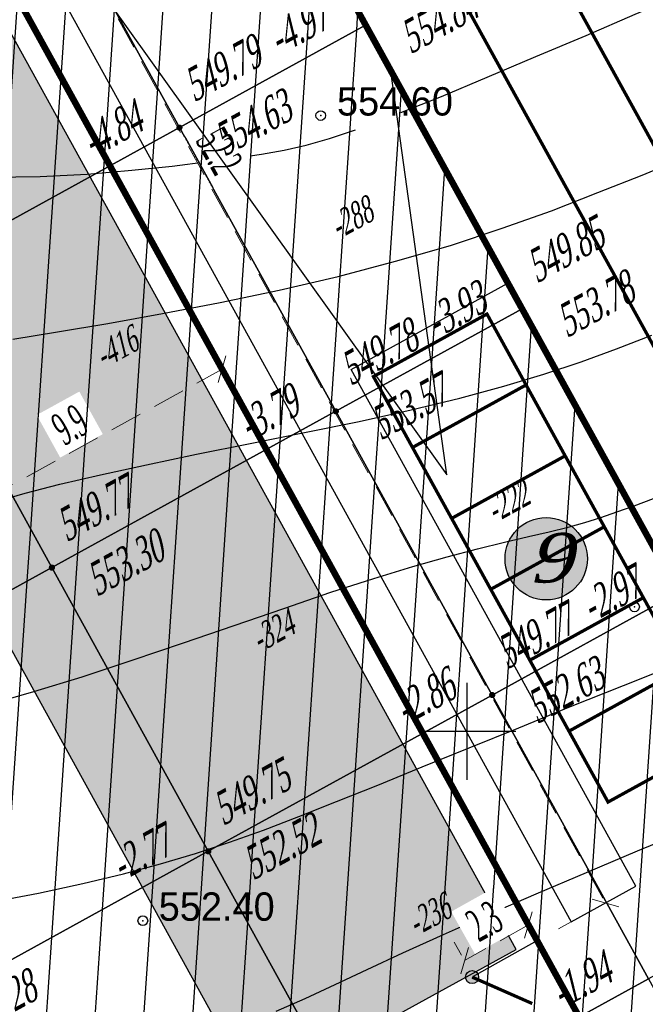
# Model space of a CAD drawing. Extents: x 883 to 364438, y -13 to 4201180.
# Tile 87 of 256: x 363727 to 363746, y 4200931 to 4200961. Entities that reach past the tile are written whole.
import ezdxf
from ezdxf.enums import TextEntityAlignment as Align

# ---------------------------------------------------------------- set-up
doc = ezdxf.new("R2010")
doc.units = 0
doc.header["$LTSCALE"] = 0.5
doc.header["$MEASUREMENT"] = 0
doc.header["$PDMODE"] = 32
doc.header["$PDSIZE"] = 0.3
for name, pattern in [('CONTI', [0]), ('G_BUILDING_LINE', [3, 2, -1]), ('STRIH_1', [3, 2, -1])]:
    doc.linetypes.add(name, pattern=pattern)
for name, color, linetype in [('(004) Точки рельефа', 7, 'Continuous'), ('00', 7, 'Continuous'), ('GORIZDEFAULT', 32, 'CONTI'), ('K_GRID', 7, 'Continuous'), ('K_HATCH', 7, 'Continuous'), ('K_POINTS_GRADE', 7, 'Continuous'), ('K_POINTS_GRID', 7, 'Continuous'), ('K_VOLUME', 7, 'Continuous'), ('PI_TTDEFAULT', 5, 'CONTI'), ('SETKR', 2, 'CONTI'), ('V_лойихавий_RED-CNT-MIN', 7, 'Continuous')]:
    doc.layers.add(name, color=color, linetype=linetype)
doc.layers.add('(032) Горизонтали утолщенные', color=32, linetype='Continuous', lineweight=30)
doc.layers.add('.', color=7, linetype='Continuous', lineweight=15)
doc.styles.add('D-431', font='d431.ttf')
doc.styles.add('ESKD1', font='times.ttf', dxfattribs={"width": 0.6, "oblique": 15})
doc.styles.add('TIMES', font='times.ttf')
doc.styles.add('TimesNewRomanCyr', font='times.ttf', dxfattribs={"width": 0.5, "height": 1})
doc.linetypes.add('ограждение2', pattern='A,0.25,-0.1,[132,ltypeshp.shx,S=0.1,R=0,X=-0.1,Y=0],-0.1,1', length=1.45)
doc.dimstyles.new('GENPLAN1', dxfattribs={"dimscale": 0.5, "dimtxt": 1, "dimasz": 1.2, "dimexe": 1.3, "dimexo": 1.5, "dimgap": 0.5, "dimtad": 1, "dimdec": 1, "dimzin": 0, "dimdsep": 46, "dimtxsty": 'TimesNewRomanCyr', "dimblk1": 'OBLIQUE', "dimblk2": 'OBLIQUE', "dimsah": 1, "dimcen": 1, "dimadec": 0, "dimazin": 0, "dimtfac": 0.75, "dimtdec": 1, "dimtix": 1, "dimtmove": 0, "dimatfit": 3, "dimfxl": 1, "dimtvp": 1.2, "dimtfill": 1, "dimlwd": 0, "dimlwe": 0, "dimarcsym": 0})
pattern_1 = [(86.1445, (363693.4507, 4200932.7371), (-1.496605, 0.10086), [])]

# ---------------------------------------------------------------- blocks, each defined once
blk = doc.blocks.new('BL_333')
at = {"color": 0}
for p, q in [((0, -1.5), (0, 1.5)), ((-1.5, 0), (1.5, 0))]:
    blk.add_line(p, q, dxfattribs=at)
blk = doc.blocks.new('gergrgrre')
at = {"layer": '(032) Горизонтали утолщенные', "color": 32}
for points in [[(360535.98, 4200862.11, 554), (360537.36, 4200862.33, 554), (360538.91, 4200862.59, 554), (360540.6, 4200862.9, 554), (360542.38, 4200863.24, 554), (360544.2, 4200863.62, 554), (360546.02, 4200864.04, 554), (360547.79, 4200864.51, 554), (360549.48, 4200865, 554), (360551.08, 4200865.53, 554), (360552.6, 4200866.07, 554), (360554.03, 4200866.63, 554), (360555.4, 4200867.17, 554), (360556.7, 4200867.71, 554)], [(360544.1, 4200841.36, 552), (360545, 4200841.75, 552), (360545.92, 4200842.18, 552), (360546.91, 4200842.64, 552), (360548.01, 4200843.16, 552), (360549.27, 4200843.73, 552), (360550.65, 4200844.34, 552), (360552.13, 4200844.98, 552), (360553.68, 4200845.64, 552), (360555.25, 4200846.31, 552), (360556.81, 4200846.95, 552)]]:
    blk.add_polyline3d(points, dxfattribs=at)
at = {"layer": 'GORIZDEFAULT', "color": 32}
for points in [[(360535.31, 4200867.11, 554.5), (360536.82, 4200867.13, 554.5), (360538.27, 4200867.2, 554.5), (360539.65, 4200867.32, 554.5), (360540.9, 4200867.45, 554.5), (360542, 4200867.59, 554.5), (360542.88, 4200867.7, 554.5), (360543.65, 4200867.82, 554.5), (360544.35, 4200867.94, 554.5), (360545.03, 4200868.1, 554.5), (360545.75, 4200868.3, 554.5), (360546.55, 4200868.57, 554.5)], [(360547.95, 4200869.1, 554.5), (360549.2, 4200869.6, 554.5), (360550.61, 4200870.19, 554.5), (360552.12, 4200870.83, 554.5), (360553.67, 4200871.48, 554.5), (360555.18, 4200872.14, 554.5), (360556.62, 4200872.75, 554.5)], [(360535.43, 4200857.08, 553.5), (360536.36, 4200857.35, 553.5), (360537.43, 4200857.63, 553.5), (360538.68, 4200857.92, 553.5), (360540.1, 4200858.23, 553.5), (360541.65, 4200858.55, 553.5), (360543.3, 4200858.88, 553.5), (360544.98, 4200859.22, 553.5), (360546.66, 4200859.56, 553.5), (360548.27, 4200859.92, 553.5), (360549.77, 4200860.28, 553.5), (360551.13, 4200860.65, 553.5), (360552.36, 4200861.02, 553.5), (360553.51, 4200861.41, 553.5), (360554.6, 4200861.81, 553.5), (360555.69, 4200862.23, 553.5)], [(360535.29, 4200844.72, 552.5), (360536.77, 4200845, 552.5), (360538.14, 4200845.3, 552.5), (360539.39, 4200845.6, 552.5), (360540.53, 4200845.91, 552.5), (360541.61, 4200846.23, 552.5), (360542.66, 4200846.58, 552.5), (360543.71, 4200846.95, 552.5), (360544.8, 4200847.37, 552.5), (360545.97, 4200847.83, 552.5), (360547.24, 4200848.34, 552.5), (360548.61, 4200848.9, 552.5), (360550.06, 4200849.49, 552.5), (360551.59, 4200850.11, 552.5), (360553.18, 4200850.76, 552.5), (360554.82, 4200851.41, 552.5), (360556.5, 4200852.08, 552.5)], [(360535.23, 4200850.83, 553), (360536.63, 4200851.23, 553), (360538.12, 4200851.68, 553), (360539.66, 4200852.19, 553), (360541.24, 4200852.73, 553), (360542.81, 4200853.27, 553), (360544.34, 4200853.79, 553), (360545.79, 4200854.29, 553), (360547.12, 4200854.72, 553), (360548.32, 4200855.09, 553), (360549.38, 4200855.39, 553), (360550.32, 4200855.63, 553), (360551.15, 4200855.84, 553), (360551.89, 4200856.01, 553), (360552.53, 4200856.16, 553), (360553.11, 4200856.3, 553), (360553.63, 4200856.45, 553), (360554.12, 4200856.6, 553), (360554.61, 4200856.77, 553), (360555.15, 4200856.96, 553), (360555.75, 4200857.19, 553)]]:
    blk.add_polyline3d(points, dxfattribs=at)
at = {"layer": 'PI_TTDEFAULT', "color": 5}
for p in [(360545.48, 4200869.01, 554.6), (360555.16, 4200853.84, 552.7), (360539.99, 4200844.15, 552.4)]:
    blk.add_point(p, dxfattribs=at)
at = {"layer": 'SETKR', "color": 92}
blk.add_blockref('BL_333', (360550, 4200850), dxfattribs=at)
at = {"layer": '(004) Точки рельефа', "style": 'D-431'}
for s, p in [('554.60', (360545.98, 4200869.01)), ('552.40', (360540.48, 4200844.15))]:
    blk.add_text(s, height=0.875, dxfattribs=at).set_placement(p)
blk = doc.blocks.new('_Oblique')
at = {"color": 0, "linetype": 'ByBlock', "lineweight": -2}
blk.add_line((-0.5, -0.5), (0.5, 0.5), dxfattribs=at)
blk = doc.blocks.new('*D590')
at = {"color": 0, "linetype": 'G_BUILDING_LINE', "lineweight": 0, "transparency": 16777216}
for p, q in [((363718.49, 4200978.731), (363720.509, 4200979.844)), ((363719.94, 4200979.53), (363745.113, 4200933.84)), ((363743.663, 4200933.041), (363745.683, 4200934.153))]:
    blk.add_line(p, q, dxfattribs=at)
at = {"layer": 'Defpoints', "color": 0, "linetype": 'Continuous', "lineweight": 30, "transparency": 16777216}
for p in [(363717.833, 4200978.369), (363745.113, 4200933.84), (363743.007, 4200932.679)]:
    blk.add_point(p, dxfattribs=at)
at = {"color": 0, "linetype": 'Continuous', "lineweight": 0, "transparency": 16777216, "xscale": 0.6, "yscale": 0.6, "zscale": 0.6}
for p, rotation in [((363719.94, 4200979.53), 118.8525340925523), ((363745.113, 4200933.84), 298.8525340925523)]:
    blk.add_blockref('_Oblique', p, dxfattribs=dict(at, rotation=rotation))
at = {"color": 0, "linetype": 'Continuous', "lineweight": 30, "transparency": 16777216, "insert": (363733.193, 4200957.052), "char_height": 1, "attachment_point": 5, "rotation": 298.8525, "style": 'TimesNewRomanCyr', "bg_fill": 3, "box_fill_scale": 1.25, "bg_fill_color": 256, "bg_fill_true_color": 13158600, "bg_fill_transparency": 0}
blk.add_mtext('52.2', dxfattribs=at)
blk = doc.blocks.new('*D591')
at = {"color": 0, "linetype": 'G_BUILDING_LINE', "lineweight": 0, "transparency": 16777216}
for p, q in [((363742.64, 4200933.333), (363742.418, 4200933.731)), ((363742.735, 4200933.164), (363740.767, 4200932.062)), ((363740.672, 4200932.232), (363740.449, 4200932.63))]:
    blk.add_line(p, q, dxfattribs=at)
at = {"layer": 'Defpoints', "color": 0, "linetype": 'Continuous', "lineweight": 30, "transparency": 16777216}
for p in [(363743.007, 4200932.679), (363740.767, 4200932.062), (363741.038, 4200931.577)]:
    blk.add_point(p, dxfattribs=at)
at = {"color": 0, "linetype": 'Continuous', "lineweight": 0, "transparency": 16777216, "xscale": 0.6, "yscale": 0.6, "zscale": 0.6}
for p, rotation in [((363742.735, 4200933.164), 29.23101139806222), ((363740.767, 4200932.062), 209.2310113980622)]:
    blk.add_blockref('_Oblique', p, dxfattribs=dict(at, rotation=rotation))
at = {"color": 0, "linetype": 'Continuous', "lineweight": 30, "transparency": 16777216, "insert": (363741.38, 4200933.276), "char_height": 1, "attachment_point": 5, "rotation": 29.231, "style": 'TimesNewRomanCyr', "bg_fill": 3, "box_fill_scale": 1.25, "bg_fill_color": 256, "bg_fill_true_color": 13158600, "bg_fill_transparency": 0}
blk.add_mtext('2.3', dxfattribs=at)
blk = doc.blocks.new('*D603')
at = {"color": 0, "linetype": 'G_BUILDING_LINE', "lineweight": 0, "transparency": 16777216}
for p, q in [((363734.665, 4200947.818), (363732.971, 4200950.892)), ((363724.628, 4200945.551), (363733.285, 4200950.322)), ((363726.37, 4200942.39), (363724.314, 4200946.12))]:
    blk.add_line(p, q, dxfattribs=at)
at = {"layer": 'Defpoints', "color": 0, "linetype": 'Continuous', "lineweight": 30, "transparency": 16777216}
for p in [(363733.285, 4200950.322), (363735.027, 4200947.161), (363726.733, 4200941.733)]:
    blk.add_point(p, dxfattribs=at)
at = {"color": 0, "linetype": 'Continuous', "lineweight": 0, "transparency": 16777216, "xscale": 0.6, "yscale": 0.6, "zscale": 0.6}
for p, rotation in [((363733.285, 4200950.322), 28.86185419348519), ((363724.628, 4200945.551), 208.8618541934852)]:
    blk.add_blockref('_Oblique', p, dxfattribs=dict(at, rotation=rotation))
at = {"color": 0, "linetype": 'Continuous', "lineweight": 30, "transparency": 16777216, "insert": (363728.59, 4200948.602), "char_height": 1, "attachment_point": 5, "rotation": 28.8619, "style": 'TimesNewRomanCyr', "bg_fill": 3, "box_fill_scale": 1.25, "bg_fill_color": 256, "bg_fill_true_color": 13158600, "bg_fill_transparency": 0}
blk.add_mtext('9.9', dxfattribs=at)
blk = doc.blocks.new('VOLUME')
at = {"color": 0, "linetype": 'Continuous', "lineweight": 30, "style": 'ESKD1', "oblique": 15}
blk.add_attdef('VOLUME', text='', height=3, dxfattribs=at).set_placement((0, 0), align=Align.MIDDLE_CENTER)
at = {"color": 7, "linetype": 'Continuous', "lineweight": 30, "style": 'ESKD1', "oblique": 15, "flags": 1}
blk.add_attdef('AREA', text='', height=2, dxfattribs=at).set_placement((0, -5.7), align=Align.CENTER)

msp = doc.modelspace()

# ---------------------------------------------------------------- hatches: boundary and pattern name
at = {"layer": '.', "ltscale": 0.149071}
h = msp.add_hatch(color=256, dxfattribs=at)
h.dxf.hatch_style = 1
h.set_gradient(color1=(51, 204, 0), color2=(51, 204, 0), tint=1)
edge = h.paths.add_edge_path(flags=17)
edge.add_line((363676.584, 4200942.218), (363703.202, 4200893.922))
edge.add_arc((363705.829, 4200895.37), 3, 208.8619, 298.0817)
edge.add_line((363707.242, 4200892.723), (363708.272, 4200893.273))
edge.add_line((363708.272, 4200893.273), (363736.081, 4200908.096))
edge.add_arc((363734.67, 4200910.743), 3, 298.0581, 388.8487)
edge.add_line((363737.298, 4200912.191), (363727.402, 4200930.155))
edge.add_line((363727.402, 4200930.155), (363720.678, 4200926.438))
edge.add_line((363720.678, 4200926.438), (363726.955, 4200915.05))
edge.add_line((363726.955, 4200915.05), (363707.358, 4200904.275))
edge.add_line((363707.358, 4200904.275), (363689.594, 4200936.503))
edge.add_line((363689.594, 4200936.503), (363709.08, 4200947.216))
edge.add_line((363709.08, 4200947.216), (363715.354, 4200935.834))
edge.add_line((363715.354, 4200935.834), (363722.191, 4200939.614))
edge.add_line((363722.191, 4200939.614), (363710.467, 4200960.893))
edge.add_arc((363707.84, 4200959.445), 3, 28.854, 118.8619)
edge.add_line((363706.392, 4200962.072), (363677.763, 4200946.293))
edge.add_arc((363679.211, 4200943.666), 3, 118.8619, 208.8619)
h.paths.add_polyline_path([(363719.065, 4200974.672), (363711.026, 4200970.243), (363718.22, 4200957.236), (363721.182, 4200958.923), (363720.265, 4200960.587), (363723.272, 4200962.188), (363726.551, 4200956.231), (363723.546, 4200954.631), (363722.63, 4200956.295), (363719.655, 4200954.581), (363734.311, 4200927.975), (363742.361, 4200932.406)], flags=17)
h.paths.add_polyline_path([(363748.754, 4200920.676), (363743.734, 4200917.982), (363741.713, 4200921.654), (363738.706, 4200919.998), (363746.087, 4200906.599), (363702.233, 4200883.25), (363666.985, 4200947.203), (363710.503, 4200971.189), (363710.542, 4200971.118), (363713.945, 4200972.993), (363712.964, 4200974.772), (363664.292, 4200947.946), (363701.434, 4200880.557), (363755.143, 4200909.071)])
at = {"layer": '.', "linetype": 'Continuous', "lineweight": 30, "ltscale": 3}
h = msp.add_hatch(color=256, dxfattribs=at)
h.dxf.hatch_style = 1
edge = h.paths.add_edge_path()
edge.add_arc((363740.999, 4200931.553), 0.2, 0, 360)

# ---------------------------------------------------------------- linework, layer by layer
at = {"color": 5, "linetype": 'Continuous', "lineweight": 30}
for points in [[(363683.682, 4201081.782), (363766.462, 4201127.4), (363763.567, 4201132.654), (363489.319, 4200981.525), (363492.215, 4200976.27), (363574.204, 4201021.452, -0.414214), (363580.997, 4201019.486), (363729.287, 4200750.39, -0.414214), (363727.321, 4200743.598), (363645.331, 4200698.416), (363648.227, 4200693.161), (363825.681, 4200790.951, -0.414214), (363832.473, 4200788.985), (363870.566, 4200719.859), (363875.821, 4200722.755), (363837.728, 4200791.881, -0.414214), (363839.694, 4200798.673), (363922.475, 4200844.291), (363919.579, 4200849.545), (363836.798, 4200803.928, -0.414214), (363830.006, 4200805.894), (363681.716, 4201074.99, -0.414214)], [(363915.235, 4200857.428), (363919.579, 4200849.545), (363836.798, 4200803.928, -0.414214), (363830.006, 4200805.894), (363681.716, 4201074.99, -0.414214), (363683.682, 4201081.782), (363766.462, 4201127.4), (363770.806, 4201119.517), (363691.529, 4201075.83), (363835.958, 4200813.741)]]:
    msp.add_lwpolyline(points, format="xyb", close=True, dxfattribs=at)
at = {"color": 7, "linetype": 'STRIH_1', "ltscale": 2, "true_color": 0xffffff, "const_width": 0.1}
msp.add_lwpolyline([(363678.595, 4201074.436), (363827.184, 4200804.799)], dxfattribs=at)
at = {"ltscale": 0.149071, "const_width": 0.1}
msp.add_lwpolyline([(363919.579, 4200849.545), (363836.798, 4200803.928, -0.414214), (363830.006, 4200805.894), (363683.646, 4201071.486)], format="xyb", dxfattribs=at)
at = {"color": 5, "linetype": 'Continuous', "lineweight": 30}
msp.add_lwpolyline([(363682.699, 4200866.011), (363701.467, 4200876.353), (363661.575, 4200948.732), (363717.254, 4200979.42), (363718.305, 4200980), (363744.058, 4200933.258), (363746.054, 4200934.357), (363737.263, 4200950.309), (363742.103, 4200952.976), (363704.55, 4201021.121, 0.395683), (363692.731, 4201023.624), (363689.661, 4201021.932), (363691.471, 4201018.648), (363682.363, 4201013.628), (363691.34, 4200997.338), (363650.001, 4200974.558), (363641.024, 4200990.848), (363631.915, 4200985.828), (363630.106, 4200989.113), (363618.538, 4200982.738, 0.395683), (363614.341, 4200971.41), (363734.542, 4200753.286, 0.414214)], format="xyb", dxfattribs=at)
at = {"color": 18, "linetype": 'Continuous', "lineweight": 30, "true_color": 0x000000}
msp.add_lwpolyline([(363719.065, 4200974.672), (363711.026, 4200970.243), (363718.22, 4200957.236), (363721.182, 4200958.923), (363720.265, 4200960.587), (363723.272, 4200962.188), (363726.551, 4200956.231), (363723.546, 4200954.631), (363722.63, 4200956.295), (363719.655, 4200954.581), (363734.311, 4200927.975), (363742.361, 4200932.406)], close=True, dxfattribs=at)
at = {"linetype": 'Continuous', "lineweight": 30, "ltscale": 3, "const_width": 0.1}
msp.add_lwpolyline([(363740.999, 4200931.553), (363742.854, 4200930.736)], dxfattribs=at)
at = {"linetype": 'Continuous', "lineweight": 30, "ltscale": 3}
msp.add_circle((363740.999, 4200931.553), 0.2, dxfattribs=at)
at = {"layer": '00', "linetype": 'ограждение2', "lineweight": 30, "ltscale": 10}
msp.add_lwpolyline([(363741.038, 4200931.577), (363743.007, 4200932.679), (363717.833, 4200978.369), (363663.205, 4200948.26), (363701.114, 4200879.48), (363756.169, 4200908.781), (363748.224, 4200923.203), (363746.252, 4200922.117)], dxfattribs=at)

# ---------------------------------------------------------------- block references
at = {"linetype": 'Continuous'}
msp.add_blockref('gergrgrre', (3190.849, 89.143), dxfattribs=at)

# ---------------------------------------------------------------- texts
at = {"layer": 'K_POINTS_GRID', "color": 5, "linetype": 'Continuous', "lineweight": 30, "style": 'TIMES', "oblique": 15, "width": 0.6}
msp.add_text('-1.94', height=1, rotation=28.8487, dxfattribs=at).set_placement((363743.75, 4200930.546, -1.944))
at = {"layer": 'K_POINTS_GRID', "color": 7, "linetype": 'Continuous', "lineweight": 30, "style": 'TIMES', "oblique": 15, "width": 0.6}
msp.add_text('552.28', height=1, rotation=28.8487, dxfattribs=at).set_placement((363725.479, 4200929.703, -2.51))

# ---------------------------------------------------------------- next in the draw order: dimensions: what is measured, and where the dimension line sits
at = {"color": 5, "linetype": 'Continuous', "lineweight": 30}
dim = msp.add_aligned_dim(p1=(363717.833, 4200978.369), p2=(363743.007, 4200932.679), distance=2.405, dimstyle='GENPLAN1', dxfattribs=at)
dim.commit()
dim.dimension.update_dxf_attribs({"geometry": '*D590', "text_midpoint": (363733.193, 4200957.052)})

# ---------------------------------------------------------------- next in the draw order: hatches: boundary and pattern name
at = {"layer": '.', "linetype": 'Continuous', "lineweight": 50, "true_color": 0xffffff}
h = msp.add_hatch(color=7, dxfattribs=at)
h.dxf.hatch_style = 1
edge = h.paths.add_edge_path()
edge.add_arc((363743.284, 4200944.469), 1.271, 0, 360)
at = {"layer": 'K_HATCH', "linetype": 'Continuous', "lineweight": 30}
h = msp.add_hatch(dxfattribs=at)
h.set_pattern_fill('_U', color=160, scale=1.5, angle=57.2958, style=0, pattern_type=0)
h.set_pattern_definition(pattern_1)
h.paths.add_polyline_path([(363732.888, 4200969.703), (363737.714, 4200960.945), (363731.968, 4200957.78), (363727.143, 4200966.539)], flags=0)
h.paths.add_polyline_path([(363731.976, 4200962.788), (363733.66, 4200963.716), (363733.072, 4200964.783), (363731.388, 4200963.855)], flags=8)
h = msp.add_hatch(dxfattribs=at)
h.set_pattern_fill('_U', color=160, scale=1.5, angle=57.2958, style=0, pattern_type=0)
h.set_pattern_definition(pattern_1)
h.paths.add_polyline_path([(363718.384, 4200961.714), (363727.143, 4200966.539), (363731.968, 4200957.78), (363723.209, 4200952.955)], flags=0)
h.paths.add_polyline_path([(363724.724, 4200958.793), (363726.408, 4200959.721), (363725.82, 4200960.788), (363724.136, 4200959.86)], flags=8)
h = msp.add_hatch(dxfattribs=at)
h.set_pattern_fill('_U', color=160, scale=1.5, angle=57.2958, style=0, pattern_type=0)
h.set_pattern_definition(pattern_1)
h.paths.add_polyline_path([(363742.539, 4200952.186), (363747.364, 4200943.427), (363741.618, 4200940.262), (363736.793, 4200949.021)], flags=0)
h.paths.add_polyline_path([(363741.624, 4200945.289), (363743.299, 4200946.211), (363742.721, 4200947.26), (363741.046, 4200946.338)], flags=8)
h = msp.add_hatch(dxfattribs=at)
h.set_pattern_fill('_U', color=160, scale=1.5, angle=57.2958, style=0, pattern_type=0)
h.set_pattern_definition(pattern_1)
h.paths.add_polyline_path([(363724.1, 4200930.612), (363732.859, 4200935.437), (363737.684, 4200926.678), (363728.925, 4200921.853)], flags=0)
h.paths.add_polyline_path([(363730.44, 4200927.691), (363732.124, 4200928.619), (363731.536, 4200929.686), (363729.852, 4200928.758)], flags=8)

# ---------------------------------------------------------------- next in the draw order: linework, layer by layer
at = {"color": 7, "linetype": 'Continuous', "lineweight": 30, "true_color": 0xffffff, "const_width": 0.1}
for points in [[(363739.159, 4200947.905), (363742.663, 4200949.835), (363741.456, 4200952.025), (363737.953, 4200950.094)], [(363740.366, 4200945.715), (363743.869, 4200947.646), (363742.663, 4200949.835), (363739.159, 4200947.905)], [(363741.573, 4200943.526), (363745.076, 4200945.456), (363743.869, 4200947.646), (363740.366, 4200945.715)], [(363742.779, 4200941.336), (363746.282, 4200943.267), (363745.076, 4200945.456), (363741.573, 4200943.526)], [(363743.986, 4200939.146), (363747.489, 4200941.077), (363746.282, 4200943.267), (363742.779, 4200941.336)], [(363745.192, 4200936.957), (363748.696, 4200938.887), (363747.489, 4200941.077), (363743.986, 4200939.146)]]:
    msp.add_lwpolyline(points, close=True, dxfattribs=at)
at = {"color": 0, "lineweight": 30}
msp.add_circle((363743.284, 4200944.469), 1.271, dxfattribs=at)
at = {"layer": 'K_GRID', "color": 5, "linetype": 'Continuous', "lineweight": 30}
for points in [[(363737.714, 4200960.945, -4.98), (363731.968, 4200957.78, -4.84), (363727.143, 4200966.539, -5.79), (363732.888, 4200969.703, -5.92)], [(363732.889, 4200969.704, -5.92), (363737.714, 4200960.945, -4.97), (363737.714, 4200960.945, -4.98), (363732.888, 4200969.703, -5.92)], [(363718.384, 4200961.714, -5.05), (363727.143, 4200966.539, -5.79), (363731.968, 4200957.78, -4.84), (363723.209, 4200952.955, -4.46)], [(363737.714, 4200960.945, -4.97), (363742.539, 4200952.186, -3.93), (363742.539, 4200952.186, -3.93), (363737.714, 4200960.945, -4.98)], [(363747.364, 4200943.427, -2.97), (363741.618, 4200940.262, -2.86), (363736.793, 4200949.021, -3.79), (363742.539, 4200952.186, -3.93)], [(363742.539, 4200952.186, -3.93), (363747.364, 4200943.427, -2.97), (363747.364, 4200943.427, -2.97), (363742.539, 4200952.186, -3.93)], [(363724.1, 4200930.612, -2.51), (363732.859, 4200935.437, -2.77), (363737.684, 4200926.678, -1.89), (363728.925, 4200921.853, -1.62)]]:
    msp.add_polyline3d(points, close=True, dxfattribs=at)
at = {"layer": 'K_POINTS_GRADE', "linetype": 'Continuous', "lineweight": 30, "const_width": 0.0962}
for points, elevation in [([(363737.672, 4200960.922, 1), (363737.756, 4200960.968, 1)], -4.971), ([(363742.497, 4200952.163, 1), (363742.581, 4200952.209, 1)], -3.928), ([(363742.497, 4200952.163, 1), (363742.581, 4200952.209, 1)], -3.928)]:
    msp.add_lwpolyline(points, format="xyb", close=True, dxfattribs=dict(at, elevation=elevation))
at = {"layer": 'K_POINTS_GRID', "linetype": 'Continuous', "lineweight": 30, "const_width": 0.0962}
for points, elevation in [([(363731.926, 4200957.756, 1), (363732.01, 4200957.803, 1)], -4.832), ([(363736.751, 4200948.997, 1), (363736.835, 4200949.044, 1)], -3.788), ([(363741.576, 4200940.238, 1), (363741.66, 4200940.285, 1)], -2.864), ([(363732.817, 4200935.413, 1), (363732.901, 4200935.46, 1)], -2.764)]:
    msp.add_lwpolyline(points, format="xyb", close=True, dxfattribs=dict(at, elevation=elevation))

# ---------------------------------------------------------------- next in the draw order: block references
at = {"layer": 'K_VOLUME', "color": 160, "linetype": 'Continuous', "lineweight": 30}
ref = msp.add_blockref('VOLUME', (363737.253, 4200954.983), dxfattribs=dict(at, xscale=0.2666666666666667, yscale=0.2666666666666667, rotation=28.84872792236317))
ref.add_attrib('VOLUME', '-288', dxfattribs={"layer": '0', "color": 0, "linetype": 'Continuous', "lineweight": 30, "height": 0.8, "rotation": 28.8487, "style": 'ESKD1', "oblique": 15, "width": 0.6}).set_placement((363737.253, 4200954.983), align=Align.MIDDLE_CENTER)
ref = msp.add_blockref('VOLUME', (363742.078, 4200946.224), dxfattribs=dict(at, xscale=0.2666666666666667, yscale=0.2666666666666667, rotation=28.84872792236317))
ref.add_attrib('VOLUME', '-222', dxfattribs={"layer": '0', "color": 0, "linetype": 'Continuous', "lineweight": 30, "height": 0.8, "rotation": 28.8487, "style": 'ESKD1', "oblique": 15, "width": 0.6}).set_placement((363742.078, 4200946.224), align=Align.MIDDLE_CENTER)

# ---------------------------------------------------------------- next in the draw order: texts
at = {"color": 0, "lineweight": 30, "insert": (363742.706, 4200945.232), "char_height": 1.512, "attachment_point": 1, "rotation": 1.7946, "style": 'ESKD1'}
msp.add_mtext_dynamic_manual_height_columns('{\\W1.2;9}', width=1.71203, gutter_width=0.000042, heights=[0], dxfattribs=at)
at = {"layer": 'K_POINTS_GRADE', "color": 7, "linetype": 'Continuous', "lineweight": 30, "style": 'TIMES', "oblique": 15, "width": 0.6}
for s, p in [('554.84', (363739.093, 4200960.036, -4.971)), ('553.78', (363743.918, 4200951.277, -3.928)), ('553.78', (363743.918, 4200951.277, -3.928))]:
    msp.add_text(s, height=1, rotation=28.8487, dxfattribs=at).set_placement(p)
at = {"layer": 'K_POINTS_GRADE', "color": 5, "linetype": 'Continuous', "lineweight": 30, "style": 'TIMES', "oblique": 15, "width": 0.6}
for s, p in [('-4.97', (363735.028, 4200959.992, -4.971)), ('-3.93', (363739.883, 4200951.25, -3.928)), ('-3.93', (363739.883, 4200951.25, -3.928)), ('-2.97', (363744.678, 4200942.474, -2.976)), ('-2.97', (363744.678, 4200942.474, -2.976))]:
    msp.add_text(s, height=1, rotation=28.8487, dxfattribs=at).set_placement(p)
at = {"layer": 'K_POINTS_GRADE', "color": 1, "linetype": 'Continuous', "lineweight": 30, "style": 'TIMES', "oblique": 15, "width": 0.6}
msp.add_text('549.85', height=1, rotation=28.8487, dxfattribs=at).set_placement((363742.99, 4200952.961, -3.928))
msp.add_text('549.85', height=1, rotation=28.8487, dxfattribs=at).set_placement((363742.99, 4200952.961, -3.928))
at = {"layer": 'K_POINTS_GRID', "color": 1, "linetype": 'Continuous', "lineweight": 30, "style": 'TIMES', "oblique": 15, "width": 0.6}
for s, p in [('549.79', (363732.419, 4200958.555, -4.832)), ('549.78', (363737.244, 4200949.796, -3.788)), ('549.77', (363742.069, 4200941.037, -2.864)), ('549.75', (363733.31, 4200936.212, -2.764))]:
    msp.add_text(s, height=1, rotation=28.8487, dxfattribs=at).set_placement(p)
at = {"layer": 'K_POINTS_GRID', "color": 7, "linetype": 'Continuous', "lineweight": 30, "style": 'TIMES', "oblique": 15, "width": 0.6}
for s, p in [('554.63', (363733.347, 4200956.871, -4.832)), ('553.57', (363738.172, 4200948.112, -3.788)), ('552.63', (363742.997, 4200939.353, -2.864)), ('552.52', (363734.238, 4200934.528, -2.764))]:
    msp.add_text(s, height=1, rotation=28.8487, dxfattribs=at).set_placement(p)
at = {"layer": 'K_POINTS_GRID', "color": 5, "linetype": 'Continuous', "lineweight": 30, "style": 'TIMES', "oblique": 15, "width": 0.6}
for s, p in [('-4.84', (363729.275, 4200956.823, -4.832)), ('-2.86', (363738.928, 4200939.307, -2.864)), ('-2.77', (363730.173, 4200934.484, -2.764))]:
    msp.add_text(s, height=1, rotation=28.8487, dxfattribs=at).set_placement(p)

# ---------------------------------------------------------------- next in the draw order: dimensions: what is measured, and where the dimension line sits
at = {"color": 5, "linetype": 'Continuous', "lineweight": 30}
dim = msp.add_linear_dim(base=(363733.285, 4200950.322), p1=(363726.733, 4200941.733), p2=(363735.027, 4200947.161), angle=208.8619, dimstyle='GENPLAN1', override={"dimtmove": 1}, dxfattribs=at)
dim.commit()
dim.dimension.update_dxf_attribs({"geometry": '*D603', "text_midpoint": (363728.59, 4200948.602)})
dim = msp.add_aligned_dim(p1=(363743.007, 4200932.679), p2=(363741.038, 4200931.577), distance=-0.556, dimstyle='GENPLAN1', dxfattribs=at)
dim.commit()
dim.dimension.update_dxf_attribs({"geometry": '*D591', "text_midpoint": (363741.38, 4200933.276)})

# ---------------------------------------------------------------- next in the draw order: hatches: boundary and pattern name
at = {"layer": 'K_HATCH', "linetype": 'Continuous', "lineweight": 30}
h = msp.add_hatch(dxfattribs=at)
h.set_pattern_fill('_U', color=160, scale=1.5, angle=57.2958, style=0, pattern_type=0)
h.set_pattern_definition(pattern_1)
h.paths.add_polyline_path([(363737.714, 4200960.945), (363742.539, 4200952.186), (363736.793, 4200949.021), (363731.968, 4200957.78)], flags=0)
h.paths.add_polyline_path([(363736.801, 4200954.029), (363738.485, 4200954.957), (363737.897, 4200956.024), (363736.213, 4200955.096)], flags=8)
h = msp.add_hatch(dxfattribs=at)
h.set_pattern_fill('_U', color=160, scale=1.5, angle=57.2958, style=0, pattern_type=0)
h.set_pattern_definition(pattern_1)
h.paths.add_polyline_path([(363736.793, 4200949.021), (363728.034, 4200944.196), (363723.209, 4200952.955), (363731.968, 4200957.78)], flags=0)
h.paths.add_polyline_path([(363729.549, 4200950.034), (363731.233, 4200950.962), (363730.645, 4200952.029), (363728.961, 4200951.101)], flags=8)
h = msp.add_hatch(dxfattribs=at)
h.set_pattern_fill('_U', color=160, scale=1.5, angle=57.2958, style=0, pattern_type=0)
h.set_pattern_definition(pattern_1)
h.paths.add_polyline_path([(363728.034, 4200944.196), (363719.275, 4200939.371), (363714.45, 4200948.13), (363723.209, 4200952.955)], flags=0)
h.paths.add_polyline_path([(363720.79, 4200945.206), (363722.476, 4200946.135), (363721.886, 4200947.205), (363720.201, 4200946.276)], flags=8)
h = msp.add_hatch(dxfattribs=at)
h.set_pattern_fill('_U', color=160, scale=1.5, angle=57.2958, style=0, pattern_type=0)
h.set_pattern_definition(pattern_1)
h.paths.add_polyline_path([(363728.034, 4200944.196), (363736.793, 4200949.021), (363741.618, 4200940.262), (363732.859, 4200935.437)], flags=0)
h.paths.add_polyline_path([(363734.374, 4200941.275), (363736.058, 4200942.203), (363735.47, 4200943.27), (363733.786, 4200942.342)], flags=8)
h = msp.add_hatch(dxfattribs=at)
h.set_pattern_fill('_U', color=160, scale=1.5, angle=57.2958, style=0, pattern_type=0)
h.set_pattern_definition(pattern_1)
h.paths.add_polyline_path([(363719.275, 4200939.371), (363728.034, 4200944.196), (363732.859, 4200935.437), (363724.1, 4200930.612)], flags=0)
h.paths.add_polyline_path([(363725.615, 4200936.45), (363727.299, 4200937.378), (363726.711, 4200938.445), (363725.027, 4200937.517)], flags=8)
h = msp.add_hatch(dxfattribs=at)
h.set_pattern_fill('_U', color=160, scale=1.5, angle=57.2958, style=0, pattern_type=0)
h.set_pattern_definition(pattern_1)
h.paths.add_polyline_path([(363747.364, 4200943.427), (363752.189, 4200934.668), (363746.443, 4200931.503), (363741.618, 4200940.262)], flags=0)
h.paths.add_polyline_path([(363746.451, 4200936.511), (363748.135, 4200937.439), (363747.548, 4200938.506), (363745.863, 4200937.578)], flags=8)
h = msp.add_hatch(dxfattribs=at)
h.set_pattern_fill('_U', color=160, scale=1.5, angle=57.2958, style=0, pattern_type=0)
h.set_pattern_definition(pattern_1)
h.paths.add_polyline_path([(363732.859, 4200935.437), (363741.618, 4200940.262), (363746.443, 4200931.503), (363737.684, 4200926.678)], flags=0)
h.paths.add_polyline_path([(363739.199, 4200932.516), (363740.883, 4200933.444), (363740.295, 4200934.511), (363738.611, 4200933.583)], flags=8)
h = msp.add_hatch(dxfattribs=at)
h.set_pattern_fill('_U', color=160, scale=1.5, angle=57.2958, style=0, pattern_type=0)
h.set_pattern_definition(pattern_1)
h.paths.add_polyline_path([(363737.684, 4200926.678), (363746.443, 4200931.503), (363751.268, 4200922.744), (363742.509, 4200917.919)], flags=0)
h.paths.add_polyline_path([(363744.024, 4200923.757), (363745.708, 4200924.685), (363745.12, 4200925.752), (363743.436, 4200924.824)], flags=8)

# ---------------------------------------------------------------- next in the draw order: linework, layer by layer
at = {"color": 5, "linetype": 'Continuous', "lineweight": 30, "const_width": 0.2}
for points in [[(363659.129, 4200949.44), (363724.273, 4200985.344), (363765.525, 4200910.461), (363699.914, 4200875.443)], [(363663.205, 4200948.26), (363717.833, 4200978.369), (363756.169, 4200908.781), (363701.114, 4200879.48)]]:
    msp.add_lwpolyline(points, close=True, dxfattribs=at)
at = {"layer": 'K_GRID', "color": 5, "linetype": 'Continuous', "lineweight": 30}
for points in [[(363742.539, 4200952.186, -3.93), (363736.793, 4200949.021, -3.79), (363731.968, 4200957.78, -4.84), (363737.714, 4200960.945, -4.98)], [(363723.209, 4200952.955, -4.46), (363731.968, 4200957.78, -4.84), (363736.793, 4200949.021, -3.79), (363728.034, 4200944.196, -3.53)], [(363714.45, 4200948.13, -3.77), (363723.209, 4200952.955, -4.46), (363728.034, 4200944.196, -3.53), (363719.275, 4200939.371, -3.28)], [(363728.034, 4200944.196, -3.53), (363736.793, 4200949.021, -3.79), (363741.618, 4200940.262, -2.86), (363732.859, 4200935.437, -2.77)], [(363719.275, 4200939.371, -3.28), (363728.034, 4200944.196, -3.53), (363732.859, 4200935.437, -2.77), (363724.1, 4200930.612, -2.51)], [(363752.189, 4200934.668, -2), (363746.443, 4200931.503, -1.94), (363741.618, 4200940.262, -2.86), (363747.364, 4200943.427, -2.97)], [(363732.859, 4200935.437, -2.77), (363741.618, 4200940.262, -2.86), (363746.443, 4200931.503, -1.94), (363737.684, 4200926.678, -1.89)], [(363737.684, 4200926.678, -1.89), (363746.443, 4200931.503, -1.94), (363751.268, 4200922.744, -1.01), (363742.509, 4200917.919, -1)]]:
    msp.add_polyline3d(points, close=True, dxfattribs=at)
at = {"layer": 'K_POINTS_GRID', "linetype": 'Continuous', "lineweight": 30, "const_width": 0.0962, "elevation": -3.539}
msp.add_lwpolyline([(363727.992, 4200944.172, 1), (363728.076, 4200944.219, 1)], format="xyb", close=True, dxfattribs=at)
at = {"layer": 'V_лойихавий_RED-CNT-MIN', "color": 1, "linetype": 'Continuous', "lineweight": 30, "elevation": 549.8}
msp.add_lwpolyline([(363752.631, 4200906.685), (363700.972, 4200879.002), (363665.514, 4200943.681), (363663.091, 4200948.293), (363717.831, 4200978.368), (363707.101, 4200940.429), (363696.328, 4200934.494), (363696.329, 4200934.492), (363709.391, 4200911.092), (363720.165, 4200917.026), (363720.167, 4200917.027), (363707.105, 4200940.427), (363717.835, 4200978.366), (363740.218, 4200947.061), (363738.494, 4200959.52)], dxfattribs=at)

# ---------------------------------------------------------------- next in the draw order: block references
at = {"layer": 'K_VOLUME', "color": 160, "linetype": 'Continuous', "lineweight": 30}
ref = msp.add_blockref('VOLUME', (363730.001, 4200950.988), dxfattribs=dict(at, xscale=0.2666666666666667, yscale=0.2666666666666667, rotation=28.84872792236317))
ref.add_attrib('VOLUME', '-416', dxfattribs={"layer": '0', "color": 0, "linetype": 'Continuous', "lineweight": 30, "height": 0.8, "rotation": 28.8487, "style": 'ESKD1', "oblique": 15, "width": 0.6}).set_placement((363730.001, 4200950.988), align=Align.MIDDLE_CENTER)
ref = msp.add_blockref('VOLUME', (363734.826, 4200942.229), dxfattribs=dict(at, xscale=0.2666666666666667, yscale=0.2666666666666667, rotation=28.84872792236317))
ref.add_attrib('VOLUME', '-324', dxfattribs={"layer": '0', "color": 0, "linetype": 'Continuous', "lineweight": 30, "height": 0.8, "rotation": 28.8487, "style": 'ESKD1', "oblique": 15, "width": 0.6}).set_placement((363734.826, 4200942.229), align=Align.MIDDLE_CENTER)
ref = msp.add_blockref('VOLUME', (363739.651, 4200933.47), dxfattribs=dict(at, xscale=0.2666666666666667, yscale=0.2666666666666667, rotation=28.84872792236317))
ref.add_attrib('VOLUME', '-236', dxfattribs={"layer": '0', "color": 0, "linetype": 'Continuous', "lineweight": 30, "height": 0.8, "rotation": 28.8487, "style": 'ESKD1', "oblique": 15, "width": 0.6}).set_placement((363739.651, 4200933.47), align=Align.MIDDLE_CENTER)

# ---------------------------------------------------------------- next in the draw order: texts
at = {"layer": 'K_POINTS_GRID', "color": 5, "linetype": 'Continuous', "lineweight": 30, "style": 'TIMES', "oblique": 15, "width": 0.6}
msp.add_text('-3.79', height=1, rotation=28.8487, dxfattribs=at).set_placement((363734.106, 4200948.067, -3.788))
at = {"layer": 'K_POINTS_GRID', "color": 1, "linetype": 'Continuous', "lineweight": 30, "style": 'TIMES', "oblique": 15, "width": 0.6}
msp.add_text('549.77', height=1, rotation=28.8487, dxfattribs=at).set_placement((363728.485, 4200944.971, -3.539))
at = {"layer": 'K_POINTS_GRID', "color": 7, "linetype": 'Continuous', "lineweight": 30, "style": 'TIMES', "oblique": 15, "width": 0.6}
msp.add_text('553.30', height=1, rotation=28.8487, dxfattribs=at).set_placement((363729.413, 4200943.287, -3.539))

doc.saveas('drawing.dxf')
